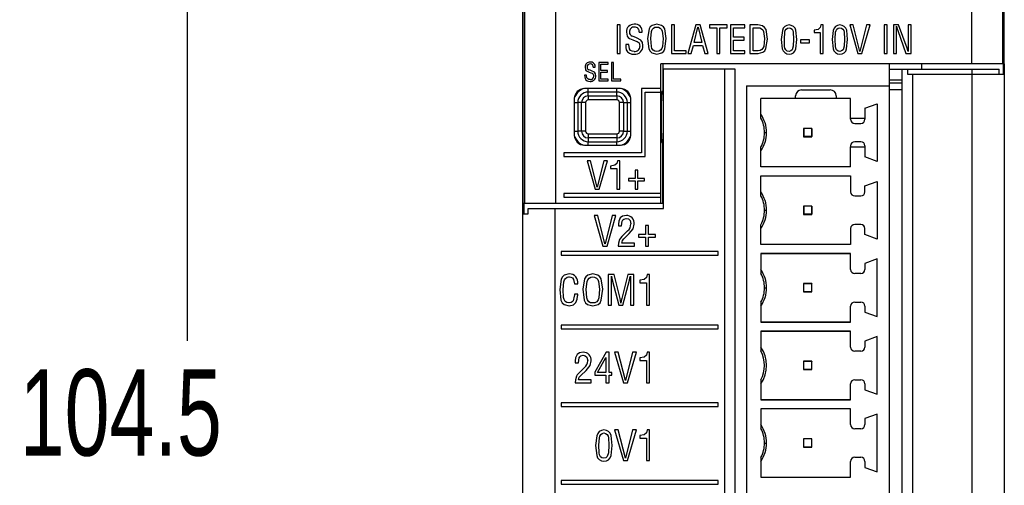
# Model space of a CAD drawing. Header units: millimetres. Extents: x 0 to 559, y 0 to 432.
# Tile 4 of 25: x 108 to 157, y 149 to 172. Entities that reach past the tile are written whole.
import ezdxf

# ---------------------------------------------------------------- set-up
doc = ezdxf.new("R2010")
doc.units = ezdxf.units.MM
doc.header["$LTSCALE"] = 2
doc.layers.add('DIMENSIONS', color=140, linetype='Continuous', lineweight=25)
doc.styles.add('SLDTEXTSTYLE0', font='TXT', dxfattribs={"width": 0.7})
doc.dimstyles.new('SLDDIMSTYLE0', dxfattribs={"dimtxt": 4.316016, "dimasz": 6.604, "dimexe": 0, "dimexo": 0.0625, "dimgap": 1.079004, "dimtad": 0, "dimtih": 1, "dimtoh": 1, "dimdec": 1, "dimrnd": 1e-09, "dimzin": 12, "dimdsep": 46, "dimtxsty": 'SLDTEXTSTYLE0', "dimsah": 1, "dimcen": 0.09, "dimadec": 0, "dimazin": 3, "dimtfac": 1, "dimtdec": 1, "dimtofl": 0, "dimtmove": 0, "dimatfit": 3, "dimfxl": 0, "dimfrac": 2, "dimtolj": 1, "dimtzin": 12, "dimarcsym": 0})

# ---------------------------------------------------------------- blocks, each defined once
blk = doc.blocks.new('_D')
at = {"layer": 'DIMENSIONS'}
for p, q in [((132.637, 200.338), (110.194, 200.338)), ((116.544, 200.338), (116.544, 155.891)), ((110.131, 148.065), (108.682, 148.065)), ((108.682, 148.065), (108.682, 141.205)), ((122.956, 148.065), (124.406, 148.065)), ((124.406, 148.065), (124.406, 141.205)), ((108.682, 141.205), (110.131, 141.205)), ((124.406, 141.205), (122.956, 141.205)), ((116.544, 95.791), (116.544, 140.239)), ((142.284, 95.791), (110.194, 95.791))]:
    blk.add_line(p, q, dxfattribs=at)
for points in [[(116.544, 200.338), (115.528, 193.734), (117.56, 193.734)], [(116.544, 95.791), (117.56, 102.395), (115.528, 102.395)]]:
    blk.add_solid(points, dxfattribs=at)
at = {"layer": 'DIMENSIONS', "char_height": 4.2333, "attachment_point": 1, "style": 'SLDTEXTSTYLE0'}
for s, insert in [('104.5', (108.336, 154.488)), ('4.12', (110.131, 146.662))]:
    blk.add_mtext(s, dxfattribs=dict(at, insert=insert))

msp = doc.modelspace()

# ---------------------------------------------------------------- linework, layer by layer
for p, q in [((133.019, 162.103), (133.019, 194.378)), ((133.022, 194.482), (133.022, 162.621)), ((156.632, 169.482), (156.632, 194.482)), ((133.114, 162.621), (133.114, 191.912)), ((134.614, 191.912), (134.614, 162.621)), ((155.04, 169.482), (155.04, 191.912)), ((156.54, 191.912), (156.54, 169.482)), ((137.646, 171.383), (137.646, 169.983)), ((137.796, 171.383), (137.646, 171.383)), ((137.796, 169.983), (137.796, 171.383)), ((138.719, 171.022), (138.869, 171.022)), ((140.462, 171.383), (140.311, 171.383)), ((140.311, 171.383), (140.311, 169.983)), ((140.462, 170.119), (140.462, 171.383)), ((141.507, 171.383), (141.107, 169.983)), ((141.419, 170.517), (141.604, 171.281)), ((141.713, 171.383), (141.507, 171.383)), ((141.604, 171.281), (141.608, 171.281)), ((141.608, 171.281), (141.789, 170.517)), ((142.107, 169.983), (141.713, 171.383)), ((142.164, 171.383), (142.164, 171.246)), ((143.04, 171.383), (142.164, 171.383)), ((142.164, 171.246), (142.527, 171.246)), ((142.527, 171.246), (142.527, 169.983)), ((142.678, 171.246), (143.04, 171.246)), ((142.678, 169.983), (142.678, 171.246)), ((143.04, 171.246), (143.04, 171.383)), ((143.202, 171.383), (143.202, 169.983)), ((143.899, 171.383), (143.202, 171.383)), ((143.353, 170.777), (143.353, 171.246)), ((143.353, 171.246), (143.899, 171.246)), ((143.899, 171.246), (143.899, 171.383)), ((144.154, 171.383), (144.154, 169.983)), ((144.536, 171.382), (144.154, 171.383)), ((144.305, 171.246), (144.555, 171.246)), ((144.305, 170.119), (144.305, 171.246)), ((147.3, 171.123), (147.3, 171.004)), ((147.3, 171.004), (147.599, 171.004)), ((147.599, 171.004), (147.599, 169.983)), ((147.75, 171.383), (147.632, 171.383)), ((147.75, 169.983), (147.75, 171.383)), ((149.053, 171.383), (149.455, 169.983)), ((149.225, 171.383), (149.053, 171.383)), ((149.549, 170.084), (149.225, 171.383)), ((149.88, 171.383), (149.553, 170.084)), ((149.648, 169.983), (150.052, 171.383)), ((150.052, 171.383), (149.88, 171.383)), ((150.732, 171.383), (150.732, 169.983)), ((150.883, 171.383), (150.732, 171.383)), ((150.883, 169.983), (150.883, 171.383)), ((151.2, 171.383), (151.2, 169.983)), ((151.45, 171.383), (151.2, 171.383)), ((151.346, 171.315), (151.35, 171.316)), ((151.35, 169.983), (151.35, 171.101)), ((151.404, 171.104), (151.808, 169.983)), ((151.86, 170.237), (151.45, 171.383)), ((152.06, 171.383), (151.91, 171.383)), ((151.91, 171.383), (151.91, 170.241)), ((152.06, 169.983), (152.06, 171.383)), ((139.132, 170.716), (139.133, 170.716)), ((139.894, 170.712), (139.894, 170.712)), ((141.789, 170.517), (141.419, 170.517)), ((143.865, 170.777), (143.353, 170.777)), ((143.353, 170.64), (143.865, 170.64)), ((143.353, 170.119), (143.353, 170.64)), ((143.865, 170.64), (143.865, 170.777)), ((145.847, 170.693), (145.847, 170.693)), ((147.076, 170.656), (146.628, 170.656)), ((146.628, 170.656), (146.628, 170.502)), ((146.628, 170.502), (147.076, 170.502)), ((147.076, 170.502), (147.076, 170.656)), ((148.34, 170.693), (148.34, 170.693)), ((138.211, 170.427), (138.061, 170.427)), ((141.034, 170.119), (140.462, 170.119)), ((141.034, 169.983), (141.034, 170.119)), ((141.279, 169.983), (141.382, 170.381)), ((141.382, 170.381), (141.825, 170.381)), ((141.825, 170.381), (141.935, 169.983)), ((143.902, 170.119), (143.353, 170.119)), ((143.902, 169.983), (143.902, 170.119)), ((144.554, 170.119), (144.305, 170.119)), ((149.553, 170.084), (149.549, 170.084)), ((151.913, 170.084), (151.91, 170.084)), ((136.748, 169.538), (136.748, 168.638)), ((137.196, 169.538), (136.748, 169.538)), ((137.196, 169.451), (137.196, 169.538)), ((137.36, 169.538), (137.36, 168.638)), ((137.457, 169.538), (137.36, 169.538)), ((137.457, 168.726), (137.457, 169.538)), ((137.646, 169.983), (137.796, 169.983)), ((140.311, 169.983), (141.034, 169.983)), ((141.107, 169.983), (141.279, 169.983)), ((141.935, 169.983), (142.107, 169.983)), ((142.527, 169.983), (142.678, 169.983)), ((143.202, 169.983), (143.902, 169.983)), ((144.154, 169.983), (144.564, 169.983)), ((146.072, 169.948), (146.072, 169.948)), ((147.599, 169.983), (147.75, 169.983)), ((148.565, 169.948), (148.565, 169.948)), ((149.455, 169.983), (149.648, 169.983)), ((150.732, 169.983), (150.883, 169.983)), ((151.2, 169.983), (151.35, 169.983)), ((151.808, 169.983), (152.06, 169.983)), ((136.47, 169.306), (136.566, 169.306)), ((136.845, 169.149), (136.845, 169.451)), ((136.845, 169.451), (137.196, 169.451)), ((137.174, 169.149), (136.845, 169.149)), ((136.845, 169.061), (137.174, 169.061)), ((136.845, 168.726), (136.845, 169.061)), ((137.174, 169.061), (137.174, 169.149)), ((155.04, 169.482), (139.776, 169.482)), ((139.776, 168.263), (139.776, 169.482)), ((139.881, 169.482), (139.881, 168.121)), ((139.922, 162.371), (139.922, 169.231)), ((139.922, 169.231), (142.926, 169.231)), ((142.926, 97.425), (142.926, 169.231)), ((142.926, 169.231), (143.422, 169.231)), ((143.422, 169.231), (143.422, 97.425)), ((150.989, 169.482), (150.989, 169.214)), ((150.989, 169.214), (150.989, 168.68)), ((150.989, 169.214), (151.629, 169.214)), ((151.629, 169.214), (151.879, 169.214)), ((151.629, 97.455), (151.629, 169.214)), ((151.879, 169.214), (151.879, 168.964)), ((151.879, 169.214), (155.041, 169.214)), ((152.569, 169.482), (152.569, 169.214)), ((156.54, 169.482), (155.04, 169.482)), ((155.041, 169.214), (155.041, 168.964)), ((155.041, 169.214), (156.379, 169.214)), ((156.379, 168.964), (156.379, 169.214)), ((156.632, 169.482), (156.54, 169.482)), ((156.591, 168.964), (156.591, 169.482)), ((156.629, 169.482), (156.629, 168.964)), ((136.144, 168.924), (136.047, 168.924)), ((136.748, 168.638), (137.198, 168.638)), ((137.198, 168.726), (136.845, 168.726)), ((137.198, 168.638), (137.198, 168.726)), ((137.36, 168.638), (137.825, 168.638)), ((137.825, 168.726), (137.457, 168.726)), ((137.825, 168.638), (137.825, 168.726)), ((151.629, 168.68), (150.989, 168.68)), ((150.989, 168.68), (150.989, 168.532)), ((151.879, 168.964), (152.129, 168.964)), ((152.129, 168.964), (152.129, 97.455)), ((152.129, 168.964), (155.043, 168.964)), ((155.043, 168.964), (155.043, 97.481)), ((155.043, 168.964), (156.629, 168.964)), ((156.629, 168.964), (156.629, 97.481)), ((137.81, 168.257), (136.038, 168.257)), ((136.224, 168.088), (136.224, 168.257)), ((136.224, 167.903), (136.224, 168.088)), ((137.624, 168.088), (136.224, 168.088)), ((137.624, 168.088), (137.624, 168.257)), ((137.624, 167.903), (137.624, 168.088)), ((138.837, 168.263), (138.837, 165.113)), ((139.776, 168.263), (138.837, 168.263)), ((139.017, 168.083), (139.776, 168.083)), ((139.017, 164.933), (139.017, 168.083)), ((139.776, 168.083), (139.776, 168.263)), ((139.776, 163.111), (139.776, 168.083)), ((139.881, 168.121), (139.83, 168.121)), ((143.992, 168.402), (150.992, 168.402)), ((143.992, 168.402), (143.992, 99.067)), ((146.692, 168.198), (148.092, 168.198)), ((151.629, 168.532), (150.989, 168.532)), ((150.989, 168.532), (150.989, 168.402)), ((150.992, 168.402), (150.992, 99.067)), ((150.992, 168.214), (151.629, 168.214)), ((135.538, 167.757), (135.538, 165.985)), ((136.224, 167.903), (136.224, 167.703)), ((136.224, 167.903), (137.624, 167.903)), ((137.624, 167.703), (136.224, 167.703)), ((137.624, 167.903), (137.624, 167.703)), ((138.31, 165.985), (138.31, 167.757)), ((146.392, 167.782), (144.692, 167.782)), ((144.692, 166.811), (144.692, 167.782)), ((149.092, 167.772), (144.692, 167.772)), ((146.392, 167.782), (146.392, 167.898)), ((146.392, 167.775), (146.392, 167.782)), ((148.392, 167.775), (146.392, 167.775)), ((148.392, 167.898), (148.392, 167.782)), ((149.092, 167.782), (148.392, 167.782)), ((148.392, 167.782), (148.392, 167.775)), ((149.092, 166.802), (149.092, 167.782)), ((135.538, 167.571), (135.707, 167.571)), ((135.892, 167.571), (135.707, 167.571)), ((135.707, 167.571), (135.707, 166.171)), ((136.092, 167.571), (135.892, 167.571)), ((135.892, 166.171), (135.892, 167.571)), ((136.092, 167.571), (136.092, 166.171)), ((137.757, 166.171), (137.757, 167.571)), ((137.956, 167.571), (137.757, 167.571)), ((137.956, 167.571), (137.956, 166.171)), ((137.956, 167.571), (138.142, 167.571)), ((138.142, 166.171), (138.142, 167.571)), ((138.142, 167.571), (138.31, 167.571)), ((149.792, 167.298), (150.392, 167.516)), ((149.792, 167.298), (149.792, 166.802)), ((150.392, 167.516), (150.392, 164.687)), ((149.092, 166.802), (149.792, 166.802)), ((149.092, 166.752), (149.092, 166.802)), ((149.792, 166.802), (149.792, 166.752)), ((135.538, 166.171), (135.707, 166.171)), ((135.892, 166.171), (135.707, 166.171)), ((136.092, 166.171), (135.892, 166.171)), ((137.956, 166.171), (137.757, 166.171)), ((137.956, 166.171), (138.142, 166.171)), ((138.142, 166.171), (138.31, 166.171)), ((146.786, 166.307), (146.786, 165.896)), ((146.792, 166.302), (146.786, 166.307)), ((147.197, 166.307), (146.786, 166.307)), ((146.792, 166.302), (146.792, 165.902)), ((147.192, 166.302), (146.792, 166.302)), ((147.197, 166.307), (147.192, 166.302)), ((147.192, 166.302), (147.192, 165.902)), ((147.197, 165.896), (147.197, 166.307)), ((149.292, 166.552), (149.592, 166.552)), ((136.224, 166.038), (136.224, 165.838)), ((136.224, 166.038), (137.624, 166.038)), ((137.624, 165.838), (136.224, 165.838)), ((136.224, 165.838), (136.224, 165.653)), ((137.624, 166.038), (137.624, 165.838)), ((137.624, 165.838), (137.624, 165.653)), ((144.872, 166.102), (144.972, 166.102)), ((146.792, 165.902), (146.786, 165.896)), ((146.786, 165.896), (147.197, 165.896)), ((147.192, 165.902), (146.792, 165.902)), ((147.197, 165.896), (147.192, 165.902)), ((136.038, 165.485), (137.81, 165.485)), ((136.224, 165.653), (137.624, 165.653)), ((136.224, 165.485), (136.224, 165.653)), ((137.624, 165.485), (137.624, 165.653)), ((139.83, 165.621), (139.881, 165.621)), ((139.881, 162.621), (139.881, 165.621)), ((144.692, 164.422), (144.692, 165.393)), ((149.092, 165.452), (149.092, 165.402)), ((149.092, 164.422), (149.092, 165.402)), ((149.092, 165.402), (149.792, 165.402)), ((149.592, 165.652), (149.292, 165.652)), ((149.792, 165.452), (149.792, 165.402)), ((149.792, 165.402), (149.792, 164.905)), ((138.837, 165.113), (135.022, 165.113)), ((135.022, 165.113), (135.022, 164.933)), ((135.022, 164.933), (139.017, 164.933)), ((136.166, 164.722), (136.568, 163.322)), ((136.338, 164.722), (136.166, 164.722)), ((136.661, 163.423), (136.338, 164.722)), ((136.992, 164.722), (136.665, 163.423)), ((136.761, 163.322), (137.165, 164.722)), ((137.165, 164.722), (136.992, 164.722)), ((137.77, 164.722), (137.653, 164.722)), ((137.77, 163.322), (137.77, 164.722)), ((150.392, 164.687), (149.792, 164.905)), ((137.321, 164.462), (137.321, 164.343)), ((137.321, 164.343), (137.62, 164.343)), ((137.62, 164.343), (137.62, 163.322)), ((138.52, 164.26), (138.52, 163.856)), ((138.653, 164.26), (138.52, 164.26)), ((138.653, 163.856), (138.653, 164.26)), ((144.692, 164.432), (149.092, 164.432)), ((149.092, 164.422), (144.692, 164.422)), ((138.2, 163.856), (138.2, 163.737)), ((138.52, 163.856), (138.2, 163.856)), ((138.2, 163.737), (138.52, 163.737)), ((138.52, 163.737), (138.52, 163.322)), ((138.975, 163.856), (138.653, 163.856)), ((138.653, 163.322), (138.653, 163.737)), ((138.653, 163.737), (138.975, 163.737)), ((138.975, 163.737), (138.975, 163.856)), ((144.692, 163.972), (149.092, 163.972)), ((144.692, 163.001), (144.692, 163.972)), ((149.092, 163.961), (144.692, 163.961)), ((149.092, 163.972), (149.092, 163.192)), ((136.568, 163.322), (136.761, 163.322)), ((136.665, 163.423), (136.661, 163.423)), ((137.62, 163.322), (137.77, 163.322)), ((138.52, 163.322), (138.653, 163.322)), ((149.792, 163.488), (150.392, 163.706)), ((149.792, 163.192), (149.792, 163.488)), ((150.392, 163.706), (150.392, 160.877)), ((135.022, 163.111), (135.022, 162.931)), ((139.776, 163.111), (135.022, 163.111)), ((135.022, 162.931), (139.776, 162.931)), ((139.776, 162.931), (139.776, 163.111)), ((139.776, 162.621), (139.776, 162.931)), ((149.292, 162.992), (149.592, 162.992)), ((133.114, 162.621), (133.022, 162.621)), ((133.057, 162.621), (133.057, 162.121)), ((134.614, 162.621), (133.114, 162.621)), ((133.269, 162.121), (133.269, 162.353)), ((133.272, 162.353), (133.269, 162.353)), ((133.272, 162.121), (133.272, 162.371)), ((133.272, 162.371), (134.608, 162.371)), ((134.608, 97.498), (134.608, 162.371)), ((134.608, 162.371), (139.922, 162.371)), ((139.776, 162.621), (134.614, 162.621)), ((139.881, 162.621), (139.776, 162.621)), ((144.872, 162.292), (144.972, 162.292)), ((146.792, 162.492), (146.786, 162.497)), ((147.197, 162.497), (146.786, 162.497)), ((146.786, 162.497), (146.786, 162.086)), ((147.192, 162.492), (146.792, 162.492)), ((146.792, 162.492), (146.792, 162.092)), ((147.197, 162.497), (147.192, 162.492)), ((147.192, 162.492), (147.192, 162.092)), ((147.197, 162.086), (147.197, 162.497)), ((133.022, 162.103), (133.019, 162.103)), ((133.019, 97.481), (133.019, 162.103)), ((133.022, 162.121), (133.272, 162.121)), ((133.022, 97.498), (133.022, 162.121)), ((136.698, 162.032), (136.513, 162.032)), ((136.513, 162.032), (136.944, 160.532)), ((136.513, 162.032), (136.944, 160.532)), ((137.044, 160.641), (136.698, 162.032)), ((137.399, 162.032), (137.048, 160.641)), ((137.399, 162.032), (137.048, 160.641)), ((137.15, 160.532), (137.583, 162.032)), ((137.583, 162.032), (137.399, 162.032)), ((137.793, 161.917), (137.793, 161.917)), ((138.085, 161.885), (138.085, 161.885)), ((138.093, 162.031), (138.093, 162.031)), ((146.792, 162.092), (146.786, 162.086)), ((146.786, 162.086), (147.197, 162.086)), ((147.192, 162.092), (146.792, 162.092)), ((147.197, 162.086), (147.192, 162.092)), ((137.7, 161.616), (137.7, 161.523)), ((137.7, 161.616), (137.7, 161.616)), ((137.7, 161.616), (137.7, 161.523)), ((137.7, 161.523), (137.861, 161.523)), ((138.31, 161.62), (138.31, 161.62)), ((139.178, 161.537), (139.036, 161.537)), ((139.036, 161.537), (139.036, 161.104)), ((139.036, 161.537), (139.036, 161.104)), ((139.178, 161.104), (139.178, 161.537)), ((144.692, 160.612), (144.692, 161.583)), ((149.092, 161.392), (149.092, 160.612)), ((149.592, 161.592), (149.292, 161.592)), ((149.792, 161.095), (149.792, 161.392)), ((137.756, 160.853), (137.756, 160.853)), ((138.152, 161.281), (137.869, 161.004)), ((138.152, 161.281), (137.869, 161.004)), ((137.869, 161.004), (137.869, 161.004)), ((137.971, 160.897), (138.239, 161.145)), ((138.152, 161.281), (138.152, 161.281)), ((139.036, 161.104), (138.693, 161.104)), ((138.693, 161.104), (138.693, 160.977)), ((138.693, 161.104), (138.693, 160.977)), ((138.693, 160.977), (139.036, 160.977)), ((139.036, 161.104), (139.036, 161.104)), ((139.036, 160.977), (139.036, 160.532)), ((139.036, 160.977), (139.036, 160.977)), ((139.036, 160.977), (139.036, 160.532)), ((139.523, 161.104), (139.178, 161.104)), ((139.178, 160.532), (139.178, 160.977)), ((139.178, 160.977), (139.523, 160.977)), ((139.523, 160.977), (139.523, 161.104)), ((150.392, 160.877), (149.792, 161.095)), ((136.944, 160.532), (137.15, 160.532)), ((137.048, 160.641), (137.044, 160.641)), ((137.048, 160.641), (137.048, 160.641)), ((137.698, 160.532), (138.489, 160.532)), ((138.489, 160.678), (137.863, 160.678)), ((138.489, 160.532), (138.489, 160.678)), ((139.036, 160.532), (139.178, 160.532)), ((144.692, 160.622), (149.092, 160.622)), ((149.092, 160.612), (144.692, 160.612)), ((142.595, 160.261), (134.896, 160.261)), ((134.896, 160.261), (134.896, 160.081)), ((134.896, 160.261), (134.896, 160.081)), ((134.896, 160.081), (142.595, 160.081)), ((142.595, 160.081), (142.595, 160.261)), ((149.092, 160.167), (144.692, 160.167)), ((144.692, 160.167), (144.692, 159.196)), ((149.092, 160.156), (144.692, 160.156)), ((149.092, 159.387), (149.092, 160.167)), ((150.392, 159.901), (149.792, 159.683)), ((150.392, 157.072), (150.392, 159.901)), ((149.792, 159.683), (149.792, 159.387)), ((135.28, 159.022), (135.279, 159.022)), ((135.292, 159.168), (135.292, 159.168)), ((136.442, 159.022), (136.441, 159.022)), ((136.449, 159.168), (136.449, 159.168)), ((137.49, 159.132), (137.2, 159.132)), ((137.2, 159.132), (137.2, 157.632)), ((137.2, 159.132), (137.2, 157.632)), ((137.361, 158.866), (137.357, 159.06)), ((137.357, 159.06), (137.361, 159.06)), ((137.361, 159.06), (137.361, 159.06)), ((137.789, 157.962), (137.49, 159.132)), ((138.166, 159.132), (137.864, 157.965)), ((138.166, 159.132), (137.864, 157.965)), ((138.455, 159.132), (138.166, 159.132)), ((138.29, 159.06), (138.294, 159.06)), ((138.294, 159.06), (138.294, 159.06)), ((138.455, 157.632), (138.455, 159.132)), ((139.234, 159.132), (139.108, 159.132)), ((139.234, 157.632), (139.234, 159.132)), ((149.592, 159.187), (149.292, 159.187)), ((135.549, 158.688), (135.71, 158.689)), ((135.955, 158.417), (135.955, 158.417)), ((135.955, 158.417), (135.955, 158.417)), ((136.771, 158.413), (136.771, 158.413)), ((136.771, 158.413), (136.771, 158.413)), ((137.361, 157.632), (137.361, 158.866)), ((137.405, 158.876), (137.724, 157.632)), ((137.405, 158.876), (137.405, 158.876)), ((137.405, 158.876), (137.724, 157.632)), ((137.925, 157.632), (138.243, 158.858)), ((138.293, 158.869), (138.294, 157.632)), ((138.294, 158.869), (138.293, 158.869)), ((138.294, 158.869), (138.294, 157.632)), ((138.752, 158.853), (138.752, 158.726)), ((138.752, 158.853), (138.752, 158.853)), ((138.752, 158.853), (138.752, 158.726)), ((138.752, 158.726), (139.073, 158.726)), ((139.073, 158.726), (139.073, 157.632)), ((139.073, 158.726), (139.073, 157.632)), ((139.073, 158.726), (139.073, 158.726)), ((144.872, 158.487), (144.972, 158.487)), ((146.786, 158.692), (146.786, 158.281)), ((146.792, 158.687), (146.786, 158.692)), ((147.197, 158.692), (146.786, 158.692)), ((146.792, 158.287), (146.792, 158.687)), ((147.192, 158.687), (146.792, 158.687)), ((147.197, 158.692), (147.192, 158.687)), ((147.192, 158.287), (147.192, 158.687)), ((147.197, 158.281), (147.197, 158.692)), ((134.824, 158.403), (134.824, 158.403)), ((135.539, 158.071), (135.539, 158.071)), ((135.71, 158.174), (135.549, 158.174)), ((137.864, 157.965), (137.864, 157.965)), ((146.792, 158.287), (146.786, 158.281)), ((146.786, 158.281), (147.197, 158.281)), ((147.192, 158.287), (146.792, 158.287)), ((147.197, 158.281), (147.192, 158.287)), ((135.28, 157.741), (135.279, 157.741)), ((136.446, 157.741), (136.445, 157.741)), ((137.2, 157.632), (137.361, 157.632)), ((137.724, 157.632), (137.925, 157.632)), ((137.825, 157.74), (137.821, 157.74)), ((137.825, 157.74), (137.825, 157.74)), ((138.294, 157.632), (138.455, 157.632)), ((139.073, 157.632), (139.234, 157.632)), ((144.692, 157.778), (144.692, 156.807)), ((149.092, 156.807), (149.092, 157.587)), ((149.292, 157.787), (149.592, 157.787)), ((149.792, 157.587), (149.792, 157.29)), ((149.792, 157.29), (150.392, 157.072)), ((142.595, 156.651), (134.896, 156.651)), ((134.896, 156.651), (134.896, 156.471)), ((134.896, 156.651), (134.896, 156.471)), ((142.595, 156.471), (142.595, 156.651)), ((144.692, 156.817), (149.092, 156.817)), ((144.692, 156.807), (149.092, 156.807)), ((134.896, 156.471), (142.595, 156.471)), ((149.092, 156.357), (144.692, 156.357)), ((144.692, 156.357), (144.692, 155.386)), ((149.092, 156.346), (144.692, 156.346)), ((149.092, 155.577), (149.092, 156.357)), ((150.392, 156.091), (149.792, 155.873)), ((150.392, 153.262), (150.392, 156.091)), ((149.792, 155.873), (149.792, 155.577)), ((135.679, 155.207), (135.679, 155.207)), ((135.971, 155.175), (135.971, 155.175)), ((135.979, 155.321), (135.979, 155.321)), ((137.102, 155.322), (136.549, 154.343)), ((137.102, 155.322), (136.549, 154.343)), ((136.676, 154.339), (137.084, 155.06)), ((137.084, 155.06), (137.088, 155.06)), ((137.088, 155.06), (137.088, 154.339)), ((137.088, 155.06), (137.088, 155.06)), ((137.088, 155.06), (137.088, 154.339)), ((137.249, 155.322), (137.102, 155.322)), ((137.249, 154.339), (137.249, 155.322)), ((137.699, 155.322), (137.515, 155.322)), ((137.515, 155.322), (137.946, 153.822)), ((137.515, 155.322), (137.946, 153.822)), ((138.046, 153.931), (137.699, 155.322)), ((138.4, 155.322), (138.05, 153.931)), ((138.401, 155.322), (138.05, 153.931)), ((138.152, 153.822), (138.585, 155.322)), ((138.585, 155.322), (138.4, 155.322)), ((138.752, 155.043), (138.752, 154.916)), ((138.752, 155.043), (138.752, 155.043)), ((138.752, 155.043), (138.752, 154.916)), ((139.234, 155.322), (139.108, 155.322)), ((139.234, 153.822), (139.234, 155.322)), ((149.592, 155.377), (149.292, 155.377)), ((135.586, 154.906), (135.586, 154.813)), ((135.586, 154.906), (135.586, 154.906)), ((135.586, 154.906), (135.586, 154.813)), ((135.586, 154.813), (135.747, 154.813)), ((136.037, 154.571), (135.755, 154.294)), ((136.038, 154.571), (135.755, 154.294)), ((136.038, 154.571), (136.037, 154.571)), ((136.196, 154.91), (136.196, 154.91)), ((138.752, 154.916), (139.073, 154.916)), ((139.073, 154.916), (139.073, 153.822)), ((139.073, 154.916), (139.073, 154.916)), ((139.073, 154.916), (139.073, 153.822)), ((146.786, 154.882), (146.786, 154.471)), ((146.792, 154.877), (146.786, 154.882)), ((147.197, 154.882), (146.786, 154.882)), ((146.792, 154.477), (146.792, 154.877)), ((147.192, 154.877), (146.792, 154.877)), ((147.197, 154.882), (147.192, 154.877)), ((147.192, 154.477), (147.192, 154.877)), ((147.197, 154.471), (147.197, 154.882)), ((135.642, 154.143), (135.642, 154.143)), ((135.755, 154.294), (135.755, 154.294)), ((135.857, 154.187), (136.125, 154.435)), ((136.549, 154.343), (136.549, 154.193)), ((136.549, 154.343), (136.549, 154.343)), ((136.549, 154.343), (136.549, 154.193)), ((136.549, 154.193), (137.088, 154.193)), ((137.088, 154.339), (136.676, 154.339)), ((137.088, 154.339), (137.088, 154.339)), ((137.088, 154.193), (137.088, 153.822)), ((137.088, 154.193), (137.088, 154.193)), ((137.088, 154.193), (137.088, 153.822)), ((137.384, 154.339), (137.249, 154.339)), ((137.249, 153.822), (137.249, 154.193)), ((137.249, 154.193), (137.384, 154.193)), ((137.384, 154.193), (137.384, 154.339)), ((146.792, 154.477), (146.786, 154.471)), ((146.786, 154.471), (147.197, 154.471)), ((147.192, 154.477), (146.792, 154.477)), ((147.197, 154.471), (147.192, 154.477)), ((135.584, 153.822), (136.375, 153.822)), ((136.375, 153.968), (135.749, 153.968)), ((136.375, 153.822), (136.375, 153.968)), ((137.088, 153.822), (137.249, 153.822)), ((137.946, 153.822), (138.152, 153.822)), ((138.05, 153.931), (138.046, 153.931)), ((138.05, 153.931), (138.05, 153.931)), ((139.073, 153.822), (139.234, 153.822)), ((144.692, 153.968), (144.692, 152.997)), ((149.092, 152.997), (149.092, 153.777)), ((149.292, 153.977), (149.592, 153.977)), ((149.792, 153.777), (149.792, 153.48)), ((149.792, 153.48), (150.392, 153.262)), ((142.595, 152.841), (134.896, 152.841)), ((134.896, 152.841), (134.896, 152.661)), ((134.896, 152.841), (134.896, 152.661)), ((134.896, 152.661), (142.595, 152.661)), ((142.595, 152.661), (142.595, 152.841)), ((144.692, 153.007), (149.092, 153.007)), ((144.692, 152.997), (149.092, 152.997)), ((149.092, 152.552), (144.692, 152.552)), ((144.692, 152.552), (144.692, 151.581)), ((149.092, 152.541), (144.692, 152.541)), ((149.092, 151.772), (149.092, 152.552)), ((150.392, 152.286), (149.792, 152.068)), ((150.392, 149.457), (150.392, 152.286)), ((149.792, 152.068), (149.792, 151.772)), ((136.992, 151.365), (136.991, 151.365)), ((137.699, 151.512), (137.515, 151.512)), ((137.515, 151.512), (137.946, 150.012)), ((137.515, 151.512), (137.946, 150.012)), ((138.046, 150.121), (137.699, 151.512)), ((138.4, 151.512), (138.05, 150.121)), ((138.401, 151.512), (138.05, 150.121)), ((138.152, 150.012), (138.585, 151.512)), ((138.585, 151.512), (138.4, 151.512)), ((138.752, 151.233), (138.752, 151.106)), ((138.752, 151.233), (138.752, 151.233)), ((138.752, 151.233), (138.752, 151.106)), ((139.234, 151.512), (139.108, 151.512)), ((139.234, 150.012), (139.234, 151.512)), ((149.592, 151.572), (149.292, 151.572)), ((136.586, 150.746), (136.585, 150.746)), ((136.75, 150.772), (136.75, 150.772)), ((137.235, 150.772), (137.235, 150.772)), ((138.752, 151.106), (139.073, 151.106)), ((139.073, 151.106), (139.073, 150.012)), ((139.073, 151.106), (139.073, 150.012)), ((139.073, 151.106), (139.073, 151.106)), ((144.872, 150.872), (144.972, 150.872)), ((146.786, 151.077), (146.786, 150.666)), ((146.792, 151.072), (146.786, 151.077)), ((147.197, 151.077), (146.786, 151.077)), ((146.792, 150.672), (146.792, 151.072)), ((147.192, 151.072), (146.792, 151.072)), ((147.197, 151.077), (147.192, 151.072)), ((147.192, 150.672), (147.192, 151.072)), ((147.197, 150.666), (147.197, 151.077)), ((146.792, 150.672), (146.786, 150.666)), ((146.786, 150.666), (147.197, 150.666)), ((147.192, 150.672), (146.792, 150.672)), ((147.197, 150.666), (147.192, 150.672)), ((136.992, 150.121), (136.991, 150.121)), ((136.991, 149.975), (136.992, 149.975)), ((136.992, 149.975), (136.992, 149.975)), ((137.946, 150.012), (138.152, 150.012)), ((138.05, 150.121), (138.046, 150.121)), ((138.05, 150.121), (138.05, 150.121)), ((139.073, 150.012), (139.234, 150.012)), ((144.692, 150.163), (144.692, 149.192)), ((149.092, 149.192), (149.092, 149.972)), ((149.292, 150.172), (149.592, 150.172)), ((149.792, 149.972), (149.792, 149.675)), ((149.792, 149.675), (150.392, 149.457)), ((142.595, 149.031), (134.896, 149.031)), ((134.896, 149.031), (134.896, 148.851)), ((134.896, 149.031), (134.896, 148.851)), ((134.896, 148.851), (142.595, 148.851)), ((142.595, 148.851), (142.595, 149.031)), ((144.692, 149.202), (149.092, 149.202)), ((144.692, 149.192), (149.092, 149.192))]:
    msp.add_line(p, q)
at = {"flags": 128}
for points in [[(138.094, 171.035), (138.135, 170.828), (138.185, 170.762), (138.253, 170.714)], [(139.594, 171.417), (139.362, 171.362), (139.268, 171.289), (139.207, 171.186), (139.132, 170.716)], [(139.286, 170.712), (139.329, 171.069), (139.363, 171.152), (139.419, 171.222), (139.498, 171.266), (139.587, 171.281)], [(139.587, 171.281), (139.676, 171.266), (139.756, 171.224), (139.815, 171.155), (139.85, 171.072), (139.894, 170.712)], [(140.048, 170.716), (139.976, 171.184), (139.916, 171.287), (139.824, 171.361), (139.594, 171.417)], [(145.016, 170.682), (144.943, 171.163), (144.875, 171.264), (144.774, 171.333), (144.536, 171.382)], [(144.555, 171.246), (144.641, 171.235), (144.72, 171.199), (144.78, 171.136), (144.815, 171.056), (144.862, 170.711)], [(146.072, 171.382), (145.961, 171.361), (145.861, 171.309), (145.787, 171.223), (145.745, 171.118), (145.693, 170.668)], [(145.847, 170.693), (145.866, 171.024), (145.885, 171.105), (145.925, 171.177), (145.991, 171.227), (146.072, 171.246)], [(146.453, 170.668), (146.409, 171.124), (146.367, 171.231), (146.289, 171.314), (146.185, 171.363), (146.072, 171.382)], [(146.072, 171.246), (146.151, 171.223), (146.218, 171.174), (146.261, 171.104), (146.281, 171.023), (146.299, 170.693)], [(147.632, 171.383), (147.6, 171.252), (147.507, 171.159), (147.3, 171.123)], [(148.565, 171.382), (148.453, 171.361), (148.353, 171.309), (148.28, 171.223), (148.238, 171.118), (148.186, 170.668)], [(148.34, 170.693), (148.359, 171.024), (148.378, 171.105), (148.418, 171.177), (148.484, 171.227), (148.565, 171.246)], [(148.945, 170.668), (148.902, 171.124), (148.859, 171.231), (148.781, 171.314), (148.678, 171.363), (148.565, 171.382)], [(148.565, 171.246), (148.644, 171.223), (148.711, 171.174), (148.754, 171.104), (148.773, 171.023), (148.792, 170.693)], [(151.35, 171.101), (151.349, 171.221), (151.346, 171.315)], [(151.35, 171.316), (151.375, 171.196), (151.404, 171.104)], [(138.253, 170.714), (138.405, 170.65), (138.527, 170.604)], [(138.596, 170.75), (138.475, 170.798), (138.38, 170.835)], [(138.527, 170.604), (138.63, 170.564), (138.717, 170.5), (138.745, 170.418), (138.752, 170.332)], [(138.905, 170.368), (138.887, 170.516), (138.804, 170.639), (138.596, 170.75)], [(139.133, 170.716), (139.199, 170.213), (139.255, 170.099), (139.347, 170.013), (139.59, 169.948)], [(139.59, 170.084), (139.493, 170.098), (139.407, 170.145), (139.349, 170.225), (139.319, 170.319), (139.286, 170.712)], [(139.59, 169.948), (139.834, 170.013), (139.926, 170.099), (139.982, 170.213), (140.048, 170.716)], [(139.894, 170.712), (139.862, 170.319), (139.831, 170.225), (139.774, 170.145), (139.688, 170.098), (139.59, 170.084)], [(144.862, 170.711), (144.83, 170.333), (144.794, 170.246), (144.733, 170.173), (144.649, 170.13), (144.554, 170.119)], [(144.564, 169.983), (144.789, 170.042), (144.878, 170.119), (144.935, 170.221), (145.016, 170.682)], [(145.693, 170.668), (145.743, 170.215), (145.785, 170.109), (145.859, 170.023), (145.96, 169.97), (146.072, 169.948)], [(146.072, 170.084), (145.984, 170.104), (145.911, 170.158), (145.871, 170.239), (145.856, 170.329), (145.847, 170.693)], [(146.299, 170.693), (146.282, 170.334), (146.227, 170.164), (146.159, 170.107), (146.072, 170.084)], [(146.072, 169.948), (146.186, 169.967), (146.289, 170.018), (146.364, 170.104), (146.406, 170.211), (146.453, 170.668)], [(148.186, 170.668), (148.236, 170.215), (148.278, 170.109), (148.352, 170.023), (148.453, 169.97), (148.565, 169.948)], [(148.565, 170.084), (148.476, 170.104), (148.404, 170.158), (148.364, 170.239), (148.349, 170.329), (148.34, 170.693)], [(148.792, 170.693), (148.775, 170.334), (148.72, 170.164), (148.652, 170.107), (148.565, 170.084)], [(148.565, 169.948), (148.678, 169.967), (148.781, 170.018), (148.857, 170.104), (148.898, 170.211), (148.945, 170.668)], [(138.061, 170.427), (138.066, 170.28), (138.09, 170.167)], [(138.481, 170.084), (138.385, 170.094), (138.298, 170.13), (138.24, 170.205), (138.211, 170.427)], [(151.91, 170.084), (151.883, 170.17), (151.86, 170.237)], [(151.91, 170.241), (151.911, 170.153), (151.913, 170.084)], [(136.068, 169.315), (136.094, 169.182), (136.127, 169.139), (136.17, 169.108)], [(136.17, 169.108), (136.268, 169.067), (136.346, 169.038)], [(136.391, 169.131), (136.313, 169.162), (136.252, 169.186)], [(136.346, 169.038), (136.412, 169.012), (136.469, 168.971), (136.487, 168.918), (136.491, 168.863)], [(136.59, 168.886), (136.578, 168.981), (136.524, 169.06), (136.391, 169.131)], [(136.047, 168.924), (136.05, 168.829), (136.066, 168.757)], [(136.317, 168.704), (136.255, 168.71), (136.199, 168.733), (136.162, 168.781), (136.144, 168.924)], [(137.653, 164.722), (137.621, 164.591), (137.528, 164.497), (137.321, 164.462)], [(137.793, 161.917), (137.716, 161.755), (137.7, 161.616)], [(137.793, 161.917), (137.716, 161.755), (137.7, 161.616)], [(138.093, 162.031), (137.912, 161.999), (137.793, 161.917)], [(138.093, 162.031), (137.912, 161.999), (137.793, 161.917)], [(137.861, 161.523), (137.893, 161.763), (137.922, 161.816), (137.968, 161.855), (138.085, 161.885)], [(138.085, 161.885), (138.194, 161.865), (138.275, 161.79), (138.31, 161.62)], [(138.085, 161.885), (138.195, 161.865), (138.275, 161.79), (138.31, 161.62)], [(138.239, 161.145), (138.43, 161.381), (138.475, 161.616)], [(137.756, 160.853), (137.709, 160.675), (137.698, 160.532)], [(137.756, 160.853), (137.71, 160.675), (137.698, 160.532)], [(137.869, 161.004), (137.798, 160.924), (137.756, 160.853)], [(137.869, 161.004), (137.799, 160.924), (137.756, 160.853)], [(137.863, 160.678), (137.899, 160.813), (137.971, 160.897)], [(135.292, 159.168), (135.048, 159.102), (134.955, 159.017), (134.896, 158.904), (134.824, 158.403)], [(135.292, 159.168), (135.049, 159.102), (134.955, 159.017), (134.897, 158.904), (134.824, 158.403)], [(134.988, 158.407), (135.025, 158.783), (135.054, 158.873), (135.108, 158.95), (135.187, 159.001), (135.279, 159.022)], [(135.279, 159.022), (135.37, 159.01), (135.45, 158.969), (135.505, 158.897), (135.549, 158.688)], [(135.28, 159.022), (135.37, 159.01), (135.451, 158.969), (135.505, 158.897), (135.549, 158.688)], [(136.449, 159.168), (136.201, 159.109), (136.1, 159.031), (136.035, 158.921), (135.955, 158.417)], [(136.449, 159.168), (136.201, 159.109), (136.1, 159.031), (136.035, 158.921), (135.955, 158.417)], [(136.12, 158.413), (136.165, 158.796), (136.202, 158.885), (136.262, 158.96), (136.346, 159.006), (136.441, 159.022)], [(136.441, 159.022), (136.537, 159.007), (136.623, 158.962), (136.686, 158.888), (136.724, 158.798), (136.771, 158.413)], [(136.442, 159.022), (136.538, 159.007), (136.623, 158.962), (136.686, 158.888), (136.724, 158.798), (136.771, 158.413)], [(136.936, 158.417), (136.859, 158.919), (136.795, 159.029), (136.695, 159.108), (136.449, 159.168)], [(137.361, 159.06), (137.384, 158.956), (137.405, 158.876)], [(137.361, 159.06), (137.385, 158.956), (137.405, 158.876)], [(138.243, 158.858), (138.27, 158.97), (138.29, 159.06)], [(138.294, 159.06), (138.295, 158.953), (138.293, 158.869)], [(138.294, 159.06), (138.295, 158.953), (138.294, 158.869)], [(139.108, 159.132), (139.073, 158.992), (138.974, 158.892), (138.752, 158.853)], [(139.108, 159.132), (139.074, 158.992), (138.974, 158.892), (138.752, 158.853)], [(135.955, 158.417), (136.027, 157.879), (136.086, 157.757), (136.185, 157.664), (136.445, 157.595)], [(135.955, 158.417), (136.027, 157.879), (136.086, 157.757), (136.185, 157.664), (136.446, 157.595)], [(136.445, 157.741), (136.341, 157.755), (136.249, 157.805), (136.187, 157.891), (136.155, 157.992), (136.12, 158.413)], [(136.445, 157.595), (136.706, 157.664), (136.805, 157.757), (136.865, 157.879), (136.936, 158.417)], [(136.771, 158.413), (136.736, 157.992), (136.704, 157.891), (136.642, 157.806), (136.55, 157.755), (136.445, 157.741)], [(136.771, 158.413), (136.736, 157.992), (136.704, 157.891), (136.642, 157.806), (136.55, 157.755), (136.446, 157.741)], [(134.824, 158.403), (134.884, 157.874), (134.941, 157.754), (135.038, 157.664), (135.294, 157.595)], [(134.824, 158.403), (134.885, 157.874), (134.941, 157.754), (135.038, 157.664), (135.294, 157.595)], [(135.279, 157.741), (135.181, 157.765), (135.099, 157.822), (135.044, 157.907), (135.016, 158.004), (134.988, 158.407)], [(135.539, 158.071), (135.477, 157.845), (135.442, 157.799), (135.394, 157.765), (135.279, 157.741)], [(135.539, 158.071), (135.477, 157.845), (135.442, 157.799), (135.394, 157.765), (135.28, 157.741)], [(135.549, 158.174), (135.543, 158.116), (135.539, 158.071)], [(135.549, 158.174), (135.543, 158.116), (135.539, 158.071)], [(135.617, 157.759), (135.686, 157.933), (135.702, 158.081)], [(135.702, 158.081), (135.706, 158.133), (135.71, 158.174)], [(137.821, 157.74), (137.807, 157.865), (137.789, 157.962)], [(137.864, 157.965), (137.839, 157.839), (137.825, 157.74)], [(137.864, 157.965), (137.839, 157.839), (137.825, 157.74)], [(135.294, 157.595), (135.497, 157.646), (135.617, 157.759)], [(135.679, 155.207), (135.602, 155.045), (135.586, 154.906)], [(135.679, 155.207), (135.602, 155.045), (135.586, 154.906)], [(135.979, 155.321), (135.798, 155.289), (135.679, 155.207)], [(135.979, 155.321), (135.798, 155.289), (135.679, 155.207)], [(135.747, 154.813), (135.778, 155.053), (135.807, 155.106), (135.854, 155.145), (135.971, 155.175)], [(135.971, 155.175), (136.08, 155.155), (136.16, 155.08), (136.196, 154.91)], [(135.971, 155.175), (136.08, 155.155), (136.161, 155.08), (136.196, 154.91)], [(139.108, 155.322), (139.073, 155.182), (138.974, 155.082), (138.752, 155.043)], [(139.108, 155.322), (139.074, 155.182), (138.974, 155.082), (138.752, 155.043)], [(136.125, 154.435), (136.316, 154.671), (136.361, 154.906)], [(135.642, 154.143), (135.595, 153.965), (135.584, 153.822)], [(135.642, 154.143), (135.595, 153.965), (135.584, 153.822)], [(135.755, 154.294), (135.684, 154.214), (135.642, 154.143)], [(135.755, 154.294), (135.684, 154.214), (135.642, 154.143)], [(135.749, 153.968), (135.785, 154.103), (135.857, 154.187)], [(136.991, 151.511), (136.872, 151.489), (136.765, 151.432), (136.686, 151.341), (136.641, 151.228), (136.585, 150.746)], [(136.992, 151.511), (136.872, 151.489), (136.765, 151.432), (136.686, 151.341), (136.641, 151.228), (136.586, 150.746)], [(136.75, 150.772), (136.77, 151.128), (136.791, 151.214), (136.834, 151.292), (136.905, 151.345), (136.991, 151.365)], [(137.399, 150.746), (137.353, 151.235), (137.307, 151.349), (137.224, 151.438), (137.113, 151.491), (136.991, 151.511)], [(136.991, 151.365), (137.076, 151.341), (137.148, 151.288), (137.194, 151.213), (137.215, 151.127), (137.235, 150.772)], [(136.992, 151.365), (137.077, 151.341), (137.148, 151.288), (137.194, 151.213), (137.215, 151.127), (137.235, 150.772)], [(139.108, 151.512), (139.073, 151.372), (138.974, 151.272), (138.752, 151.233)], [(139.108, 151.512), (139.074, 151.372), (138.974, 151.272), (138.752, 151.233)], [(136.585, 150.746), (136.639, 150.26), (136.684, 150.147), (136.763, 150.055), (136.871, 149.998), (136.991, 149.975)], [(136.586, 150.746), (136.639, 150.26), (136.684, 150.147), (136.764, 150.055), (136.872, 149.998), (136.992, 149.975)], [(136.991, 150.121), (136.897, 150.142), (136.819, 150.2), (136.776, 150.287), (136.76, 150.383), (136.75, 150.772)], [(137.235, 150.772), (137.216, 150.388), (137.157, 150.206), (137.084, 150.144), (136.991, 150.121)], [(137.235, 150.772), (137.216, 150.388), (137.158, 150.206), (137.085, 150.144), (136.992, 150.121)], [(136.992, 149.975), (137.113, 149.995), (137.223, 150.049), (137.305, 150.141), (137.349, 150.256), (137.399, 150.746)]]:
    msp.add_lwpolyline(points, dxfattribs=at)
for centre, radius, start, end in [((138.457, 171.053), 0.364, 86.9908, 182.8876), ((138.471, 171.057), 0.225, 83.2876, 187.5758), ((138.435, 171.014), 0.187, 175.7999, 252.9781), ((138.52, 171.067), 0.352, 352.6337, 97.0386), ((138.502, 171.061), 0.22, 349.7765, 91.3373), ((138.431, 170.319), 0.373, 203.9454, 276.4516), ((138.512, 170.341), 0.395, 264.3802, 3.9465), ((138.509, 170.326), 0.243, 263.3988, 1.4042), ((136.302, 169.327), 0.234, 86.9908, 182.8876), ((136.342, 169.335), 0.227, 352.6337, 97.0386), ((136.31, 169.329), 0.145, 83.2876, 187.5758), ((136.287, 169.301), 0.12, 175.7999, 252.9781), ((136.331, 169.331), 0.141, 349.7765, 91.3373), ((136.285, 168.854), 0.24, 203.9454, 276.4516), ((136.337, 168.868), 0.254, 264.3802, 3.9465), ((136.335, 168.859), 0.156, 263.3988, 1.4042), ((136.038, 167.757), 0.5, 90, 180), ((136.224, 167.571), 0.718, 107.2577, 162.7423), ((136.224, 167.571), 0.518, 90, 180), ((137.624, 167.571), 0.518, 0, 90), ((137.81, 167.757), 0.5, 0, 90), ((137.624, 167.571), 0.718, 17.2577, 72.7423), ((166.08, 166.871), 26.28, 177.2737, 182.7263), ((146.692, 167.898), 0.3, 90, 180), ((148.092, 167.898), 0.3, 0, 90), ((136.224, 167.571), 0.332, 90, 180), ((136.224, 167.571), 0.132, 90, 180), ((137.624, 167.571), 0.332, 0, 90), ((137.624, 167.571), 0.132, 0, 90), ((139.724, 167.871), 0.2, 9.5344, 59.9646), ((143.385, 166.102), 1.586, 0, 34.563), ((143.385, 166.102), 1.486, 0, 28.4893), ((149.292, 166.752), 0.2, 180, 270), ((149.592, 166.752), 0.2, 270, 360), ((136.224, 166.171), 0.518, 180, 270), ((136.224, 166.171), 0.332, 180, 270), ((136.224, 166.171), 0.132, 180, 270), ((137.624, 166.171), 0.132, 270, 0), ((137.624, 166.171), 0.332, 270, 0), ((137.624, 166.171), 0.518, 270, 0), ((136.038, 165.985), 0.5, 180, 270), ((136.224, 166.171), 0.718, 197.2577, 252.7423), ((137.81, 165.985), 0.5, 270, 0), ((137.624, 166.171), 0.718, 287.2577, 342.7423), ((139.724, 165.871), 0.2, 300.0354, 350.4656), ((143.385, 166.102), 1.586, 325.437, 0), ((143.385, 166.102), 1.486, 331.5107, 0), ((149.292, 165.452), 0.2, 90, 180), ((149.592, 165.452), 0.2, 360, 90), ((143.385, 162.292), 1.586, 0, 34.563), ((143.385, 162.292), 1.486, 0, 28.4893), ((149.292, 163.192), 0.2, 180, 270), ((149.592, 163.192), 0.2, 270, 0), ((143.385, 162.292), 1.586, 325.437, 0), ((143.385, 162.292), 1.486, 331.5107, 0), ((138.109, 161.663), 0.369, 352.5845, 92.5462), ((137.921, 161.596), 0.39, 306.2964, 3.4781), ((137.921, 161.596), 0.39, 306.2964, 3.4781), ((149.292, 161.392), 0.2, 90, 180), ((149.592, 161.392), 0.2, 0, 90), ((143.385, 158.487), 1.586, 0, 34.563), ((149.292, 159.387), 0.2, 180, 270), ((149.592, 159.387), 0.2, 270, 0), ((135.297, 158.75), 0.418, 351.4947, 90.6778), ((143.385, 158.487), 1.486, 0, 28.4893), ((143.385, 158.487), 1.486, 331.5107, 0), ((143.385, 158.487), 1.586, 325.437, 0), ((149.292, 157.587), 0.2, 90, 180), ((149.592, 157.587), 0.2, 0, 90), ((143.385, 154.677), 1.586, 325.437, 34.563), ((149.292, 155.577), 0.2, 180, 270), ((149.592, 155.577), 0.2, 270, 0), ((135.995, 154.953), 0.369, 352.5845, 92.5462), ((143.385, 154.677), 1.486, 331.5107, 28.4893), ((135.806, 154.886), 0.39, 306.2964, 3.4781), ((135.807, 154.886), 0.39, 306.2964, 3.4781), ((149.292, 153.777), 0.2, 90, 180), ((149.592, 153.777), 0.2, 0, 90), ((143.385, 150.872), 1.586, 0, 34.563), ((149.292, 151.772), 0.2, 180, 270), ((149.592, 151.772), 0.2, 270, 0), ((143.385, 150.872), 1.486, 0, 28.4893), ((143.385, 150.872), 1.486, 331.5107, 0), ((143.385, 150.872), 1.586, 325.437, 0), ((149.292, 149.972), 0.2, 90, 180), ((149.592, 149.972), 0.2, 0, 90)]:
    msp.add_arc(centre, radius, start, end)

# ---------------------------------------------------------------- dimensions: what is measured, and where the dimension line sits
at = {"layer": 'DIMENSIONS'}
dim = msp.add_linear_dim(base=(116.544, 200.338), p1=(144.824, 95.791), p2=(135.177, 200.338), angle=90, dimstyle='SLDDIMSTYLE0', dxfattribs=at)
dim.commit()
dim.dimension.update_dxf_attribs({"geometry": '_D', "text_midpoint": (116.544, 148.065), "dimtype": 160})

doc.saveas('drawing.dxf')
